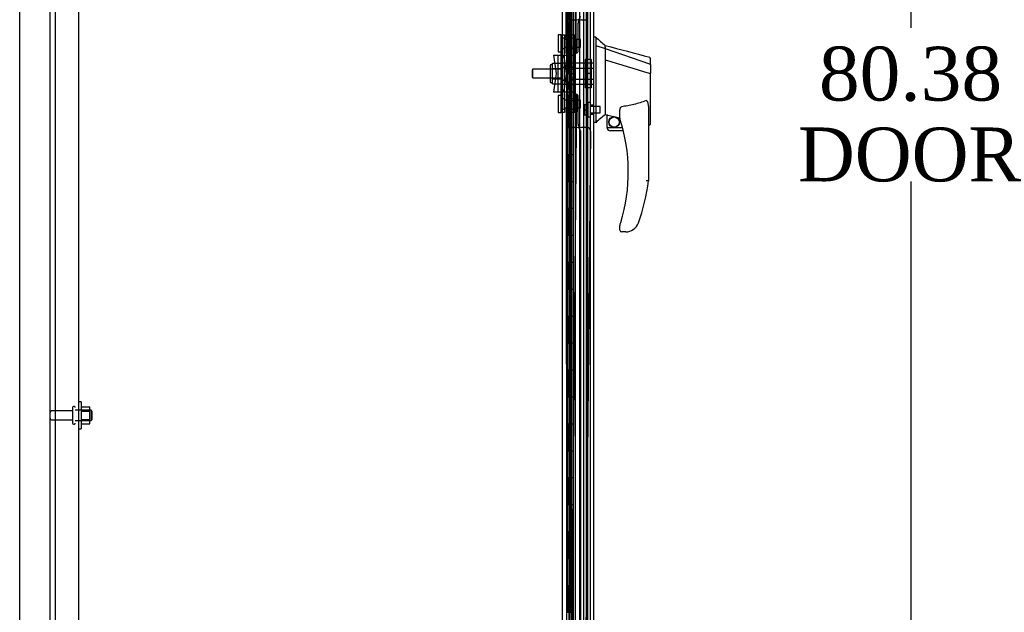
# Model space of a CAD drawing. Header units: inches. Extents: x 2 to 538, y -2 to 358.
# Tile 3 of 39: x 24 to 60, y 131 to 153. Entities that reach past the tile are written whole.
import ezdxf
from ezdxf.enums import TextEntityAlignment as Align
from ezdxf.lldxf.tags import DXFTag

# ---------------------------------------------------------------- set-up
doc = ezdxf.new("R2010")
doc.units = ezdxf.units.IN
doc.header["$MEASUREMENT"] = 0
for name, color, linetype in [('COM40147', 7, 'Continuous'), ('COM52825', 7, 'Continuous'), ('COM52826', 7, 'Continuous'), ('COM52847', 7, 'Continuous'), ('COM52848', 7, 'Continuous'), ('COM54578-80', 7, 'Continuous'), ('COM70838', 7, 'Continuous'), ('COM70839-6', 7, 'Continuous'), ('COM71126-4', 7, 'Continuous'), ('Default', 7, 'Continuous'), ('GSK11033', 7, 'Continuous'), ('HAN13064', 7, 'Continuous'), ('HAN13064_NUT', 7, 'Continuous'), ('HAN13064_SCREW', 7, 'Continuous'), ('HAN_NUT', 7, 'Continuous'), ('NTS166105', 7, 'Continuous'), ('RVT19000', 7, 'Continuous'), ('SPC87322', 7, 'Continuous'), ('STD26094', 7, 'Continuous'), ('WAF25059', 7, 'Continuous')]:
    doc.layers.add(name, color=color, linetype=linetype)
doc.styles.add('SEACAD_Times_New_Roman', font='times.ttf')
tags = doc.linetypes.add('HIDDEN2', pattern=[0.1875, 0.125, -0.0625]).pattern_tags.tags
tags[6:7] = [DXFTag(74, 4), DXFTag(75, 0), DXFTag(340, '0'), DXFTag(46, 0.0), DXFTag(50, 0.0), DXFTag(44, 0.0), DXFTag(45, 0.0)]
tags[4:5] = [DXFTag(74, 4), DXFTag(75, 0), DXFTag(340, '0'), DXFTag(46, 0.0), DXFTag(50, 0.0), DXFTag(44, 0.0), DXFTag(45, 0.0)]
doc.dimstyles.new('HAMMOND_(STH_-_540x360)', dxfattribs={"dimtxt": 2, "dimasz": 2.5, "dimexe": 1, "dimexo": 1, "dimgap": 0.5, "dimtad": 0, "dimtih": 1, "dimtoh": 1, "dimzin": 0, "dimdsep": 46, "dimtxsty": 'SEACAD_Times_New_Roman', "dimblk1": '_SE_FILLED', "dimblk2": '_SE_FILLED', "dimsah": 1, "dimcen": 1, "dimadec": 0, "dimazin": 0, "dimtfac": 0.8, "dimtofl": 0, "dimtmove": 0, "dimatfit": 3, "dimfxl": 1, "dimtolj": 1, "dimtzin": 0, "dimarcsym": 0})

# ---------------------------------------------------------------- blocks, each defined once
blk = doc.blocks.new('SE3')
at = {"layer": 'COM40147', "color": 7, "linetype": 'HIDDEN2'}
for p, q in [((25.008, 190.061), (25.008, 112.312)), ((25.883, 189.937), (25.883, 112.437))]:
    blk.add_line(p, q, dxfattribs=at)
at = {"layer": 'COM52825', "color": 7, "linetype": 'HIDDEN2'}
blk.add_line((44.298, 190.165), (44.298, 112.208), dxfattribs=at)
at = {"layer": 'COM52826', "color": 7, "linetype": 'HIDDEN2'}
blk.add_line((44.108, 113.249), (44.108, 191.222), dxfattribs=at)
at = {"layer": 'COM52826', "color": 7, "linetype": 'Continuous'}
blk.add_line((44.983, 191.189), (44.983, 111.184), dxfattribs=at)
at = {"layer": 'COM52847', "color": 7, "linetype": 'HIDDEN2'}
blk.add_line((44.1, 112.295), (44.1, 190.079), dxfattribs=at)
at = {"layer": 'COM52848', "color": 7, "linetype": 'HIDDEN2'}
blk.add_line((24.821, 108.312), (24.821, 192.937), dxfattribs=at)
at = {"layer": 'COM54578-80', "color": 7, "linetype": 'HIDDEN2'}
for p, q in [((44.069, 191.187), (44.069, 112.187)), ((44.169, 112.187), (44.169, 191.187)), ((44.724, 111.187), (44.724, 191.187)), ((43.993, 153.187), (43.993, 154.187)), ((44.002, 154.187), (44.002, 153.188)), ((44.13, 154.187), (44.13, 153.188)), ((44.002, 153.188), (44.002, 153.187)), ((44.002, 153.186), (44.13, 153.186)), ((44.078, 153.187), (44.078, 152.187)), ((44.119, 153.187), (44.119, 152.187)), ((44.174, 153.186), (44.13, 153.186)), ((43.993, 151.187), (43.993, 152.187)), ((44.002, 152.187), (44.002, 151.188)), ((44.13, 152.187), (44.13, 151.188)), ((44.002, 151.188), (44.002, 151.187)), ((44.002, 151.186), (44.13, 151.186)), ((44.078, 151.187), (44.078, 150.187)), ((44.119, 151.187), (44.119, 150.187)), ((44.174, 151.186), (44.13, 151.186)), ((43.993, 149.187), (43.993, 150.187)), ((44.002, 150.187), (44.002, 149.188)), ((44.13, 150.187), (44.13, 149.188)), ((44.002, 149.188), (44.002, 149.187)), ((44.002, 149.186), (44.13, 149.186)), ((44.078, 149.187), (44.078, 148.187)), ((44.119, 149.187), (44.119, 148.187)), ((44.174, 149.186), (44.13, 149.186)), ((43.993, 147.187), (43.993, 148.187)), ((44.002, 148.187), (44.002, 147.188)), ((44.13, 148.187), (44.13, 147.188)), ((44.002, 147.188), (44.002, 147.187)), ((44.002, 147.186), (44.13, 147.186)), ((44.078, 147.187), (44.078, 146.187)), ((44.119, 147.187), (44.119, 146.187)), ((44.174, 147.186), (44.13, 147.186)), ((43.993, 145.187), (43.993, 146.187)), ((44.002, 146.187), (44.002, 145.188)), ((44.13, 146.187), (44.13, 145.188)), ((44.002, 145.188), (44.002, 145.187)), ((44.002, 145.186), (44.13, 145.186)), ((44.078, 145.187), (44.078, 144.187)), ((44.119, 145.187), (44.119, 144.187)), ((44.174, 145.186), (44.13, 145.186)), ((43.993, 143.187), (43.993, 144.187)), ((44.002, 144.187), (44.002, 143.188)), ((44.13, 144.187), (44.13, 143.188)), ((44.002, 143.188), (44.002, 143.187)), ((44.002, 143.186), (44.13, 143.186)), ((44.078, 143.187), (44.078, 142.187)), ((44.119, 143.187), (44.119, 142.187)), ((44.174, 143.186), (44.13, 143.186)), ((43.993, 141.187), (43.993, 142.187)), ((44.002, 142.187), (44.002, 141.188)), ((44.13, 142.187), (44.13, 141.188)), ((44.002, 141.188), (44.002, 141.187)), ((44.002, 141.186), (44.13, 141.186)), ((44.078, 141.187), (44.078, 140.187)), ((44.119, 141.187), (44.119, 140.187)), ((44.174, 141.186), (44.13, 141.186)), ((43.993, 139.187), (43.993, 140.187)), ((44.002, 140.187), (44.002, 139.188)), ((44.13, 140.187), (44.13, 139.188)), ((44.002, 139.188), (44.002, 139.187)), ((44.002, 139.186), (44.13, 139.186)), ((44.078, 139.187), (44.078, 138.187)), ((44.119, 139.187), (44.119, 138.187)), ((44.174, 139.186), (44.13, 139.186)), ((43.993, 137.187), (43.993, 138.187)), ((44.002, 138.187), (44.002, 137.188)), ((44.13, 138.187), (44.13, 137.188)), ((44.002, 137.188), (44.002, 137.187)), ((44.002, 137.186), (44.13, 137.186)), ((44.078, 137.187), (44.078, 136.187)), ((44.119, 137.187), (44.119, 136.187)), ((44.174, 137.186), (44.13, 137.186)), ((43.993, 135.187), (43.993, 136.187)), ((44.002, 136.187), (44.002, 135.188)), ((44.13, 136.187), (44.13, 135.188)), ((44.002, 135.188), (44.002, 135.187)), ((44.002, 135.186), (44.13, 135.186)), ((44.078, 135.187), (44.078, 134.187)), ((44.119, 135.187), (44.119, 134.187)), ((44.174, 135.186), (44.13, 135.186)), ((43.993, 133.187), (43.993, 134.187)), ((44.002, 134.187), (44.002, 133.188)), ((44.13, 134.187), (44.13, 133.188)), ((44.002, 133.188), (44.002, 133.187)), ((44.002, 133.186), (44.13, 133.186)), ((44.078, 133.187), (44.078, 132.187)), ((44.119, 133.187), (44.119, 132.187)), ((44.174, 133.186), (44.13, 133.186)), ((43.993, 131.187), (43.993, 132.187)), ((44.002, 132.187), (44.002, 131.188)), ((44.13, 132.187), (44.13, 131.188)), ((44.002, 131.188), (44.002, 131.187))]:
    blk.add_line(p, q, dxfattribs=at)
at = {"layer": 'COM54578-80', "color": 7, "linetype": 'Continuous'}
for p, q in [((44.033, 153.187), (44.033, 154.187)), ((44.236, 153.187), (44.236, 154.187)), ((43.989, 152.187), (43.989, 153.187)), ((43.989, 153.187), (44.033, 153.187)), ((43.993, 153.187), (43.993, 152.187)), ((44.002, 153.188), (44.236, 153.188)), ((44.002, 153.187), (44.002, 152.187)), ((44.033, 153.187), (44.236, 153.187)), ((44.236, 152.187), (44.236, 153.188)), ((43.989, 152.187), (44.033, 152.187)), ((44.033, 152.187), (44.236, 152.187)), ((44.033, 152.187), (44.236, 152.187)), ((44.033, 151.187), (44.033, 152.187)), ((44.236, 151.187), (44.236, 152.187)), ((43.989, 150.187), (43.989, 151.187)), ((43.989, 151.187), (44.033, 151.187)), ((43.993, 151.187), (43.993, 150.187)), ((44.002, 151.188), (44.236, 151.188)), ((44.002, 151.187), (44.002, 150.187)), ((44.033, 151.187), (44.236, 151.187)), ((44.236, 150.187), (44.236, 151.188)), ((43.989, 150.187), (44.033, 150.187)), ((44.033, 150.187), (44.236, 150.187)), ((44.033, 150.187), (44.236, 150.187)), ((44.033, 149.187), (44.033, 150.187)), ((44.236, 149.187), (44.236, 150.187)), ((43.989, 148.187), (43.989, 149.187)), ((43.989, 149.187), (44.033, 149.187)), ((43.993, 149.187), (43.993, 148.187)), ((44.002, 149.188), (44.236, 149.188)), ((44.002, 149.187), (44.002, 148.187)), ((44.033, 149.187), (44.236, 149.187)), ((44.236, 148.187), (44.236, 149.188)), ((43.989, 148.187), (44.033, 148.187)), ((44.033, 148.187), (44.236, 148.187)), ((44.033, 148.187), (44.236, 148.187)), ((44.033, 147.187), (44.033, 148.187)), ((44.236, 147.187), (44.236, 148.187)), ((43.989, 146.187), (43.989, 147.187)), ((43.989, 147.187), (44.033, 147.187)), ((43.993, 147.187), (43.993, 146.187)), ((44.002, 147.188), (44.236, 147.188)), ((44.002, 147.187), (44.002, 146.187)), ((44.033, 147.187), (44.236, 147.187)), ((44.236, 146.187), (44.236, 147.188)), ((43.989, 146.187), (44.033, 146.187)), ((44.033, 146.187), (44.236, 146.187)), ((44.033, 146.187), (44.236, 146.187)), ((44.033, 145.187), (44.033, 146.187)), ((44.236, 145.187), (44.236, 146.187)), ((43.989, 144.187), (43.989, 145.187)), ((43.989, 145.187), (44.033, 145.187)), ((43.993, 145.187), (43.993, 144.187)), ((44.002, 145.188), (44.236, 145.188)), ((44.002, 145.187), (44.002, 144.187)), ((44.033, 145.187), (44.236, 145.187)), ((44.236, 144.187), (44.236, 145.188)), ((43.989, 144.187), (44.033, 144.187)), ((44.033, 144.187), (44.236, 144.187)), ((44.033, 144.187), (44.236, 144.187)), ((44.033, 143.187), (44.033, 144.187)), ((44.236, 143.187), (44.236, 144.187)), ((43.989, 142.187), (43.989, 143.187)), ((43.989, 143.187), (44.033, 143.187)), ((43.993, 143.187), (43.993, 142.187)), ((44.002, 143.188), (44.236, 143.188)), ((44.002, 143.187), (44.002, 142.187)), ((44.033, 143.187), (44.236, 143.187)), ((44.236, 142.187), (44.236, 143.188)), ((43.989, 142.187), (44.033, 142.187)), ((44.033, 142.187), (44.236, 142.187)), ((44.033, 142.187), (44.236, 142.187)), ((44.033, 141.187), (44.033, 142.187)), ((44.236, 141.187), (44.236, 142.187)), ((43.989, 140.187), (43.989, 141.187)), ((43.989, 141.187), (44.033, 141.187)), ((43.993, 141.187), (43.993, 140.187)), ((44.002, 141.188), (44.236, 141.188)), ((44.002, 141.187), (44.002, 140.187)), ((44.033, 141.187), (44.236, 141.187)), ((44.236, 140.187), (44.236, 141.188)), ((43.989, 140.187), (44.033, 140.187)), ((44.033, 140.187), (44.236, 140.187)), ((44.033, 140.187), (44.236, 140.187)), ((44.033, 139.187), (44.033, 140.187)), ((44.236, 139.187), (44.236, 140.187)), ((43.989, 138.187), (43.989, 139.187)), ((43.989, 139.187), (44.033, 139.187)), ((43.993, 139.187), (43.993, 138.187)), ((44.002, 139.188), (44.236, 139.188)), ((44.002, 139.187), (44.002, 138.187)), ((44.033, 139.187), (44.236, 139.187)), ((44.236, 138.187), (44.236, 139.188)), ((43.989, 138.187), (44.033, 138.187)), ((44.033, 138.187), (44.236, 138.187)), ((44.033, 138.187), (44.236, 138.187)), ((44.033, 137.187), (44.033, 138.187)), ((44.236, 137.187), (44.236, 138.187)), ((43.989, 136.187), (43.989, 137.187)), ((43.989, 137.187), (44.033, 137.187)), ((43.993, 137.187), (43.993, 136.187)), ((44.002, 137.188), (44.236, 137.188)), ((44.002, 137.187), (44.002, 136.187)), ((44.033, 137.187), (44.236, 137.187)), ((44.236, 136.187), (44.236, 137.188)), ((43.989, 136.187), (44.033, 136.187)), ((44.033, 136.187), (44.236, 136.187)), ((44.033, 136.187), (44.236, 136.187)), ((44.033, 135.187), (44.033, 136.187)), ((44.236, 135.187), (44.236, 136.187)), ((43.989, 134.187), (43.989, 135.187)), ((43.989, 135.187), (44.033, 135.187)), ((43.993, 135.187), (43.993, 134.187)), ((44.002, 135.188), (44.236, 135.188)), ((44.002, 135.187), (44.002, 134.187)), ((44.033, 135.187), (44.236, 135.187)), ((44.236, 134.187), (44.236, 135.188)), ((43.989, 134.187), (44.033, 134.187)), ((44.033, 134.187), (44.236, 134.187)), ((44.033, 134.187), (44.236, 134.187)), ((44.033, 133.187), (44.033, 134.187)), ((44.236, 133.187), (44.236, 134.187)), ((43.989, 132.187), (43.989, 133.187)), ((43.989, 133.187), (44.033, 133.187)), ((43.993, 133.187), (43.993, 132.187)), ((44.002, 133.188), (44.236, 133.188)), ((44.002, 133.187), (44.002, 132.187)), ((44.033, 133.187), (44.236, 133.187)), ((44.236, 132.187), (44.236, 133.188)), ((43.989, 132.187), (44.033, 132.187)), ((44.033, 132.187), (44.236, 132.187)), ((44.033, 132.187), (44.236, 132.187)), ((44.033, 131.187), (44.033, 132.187)), ((44.236, 131.187), (44.236, 132.187)), ((44.002, 131.188), (44.236, 131.188)), ((44.236, 130.187), (44.236, 131.188))]:
    blk.add_line(p, q, dxfattribs=at)
at = {"layer": 'COM70838', "color": 7, "linetype": 'HIDDEN2'}
for p, q in [((43.781, 152.624), (43.906, 152.624)), ((43.781, 152.499), (43.781, 152.624)), ((43.781, 149.874), (43.781, 152.499)), ((43.906, 152.624), (43.906, 152.499)), ((43.906, 149.874), (43.906, 152.499)), ((44.156, 152.624), (44.281, 152.624)), ((44.156, 152.587), (44.156, 152.624)), ((44.156, 152.587), (44.156, 151.901)), ((44.281, 152.624), (44.281, 152.587)), ((44.281, 151.874), (44.281, 152.587)), ((43.494, 151.874), (43.664, 151.874)), ((43.494, 151.874), (43.594, 151.187)), ((43.664, 150.499), (43.664, 151.874)), ((43.664, 151.874), (43.767, 151.874)), ((43.887, 151.749), (43.869, 151.874)), ((43.887, 151.749), (43.969, 151.187)), ((43.906, 151.874), (43.996, 151.874)), ((44.098, 151.874), (43.996, 151.874)), ((43.996, 151.874), (44.014, 151.749)), ((44.014, 151.749), (44.096, 151.187)), ((44.098, 151.874), (44.098, 150.499)), ((44.098, 151.874), (44.223, 151.874)), ((44.223, 151.874), (44.223, 150.499)), ((44.223, 151.874), (44.281, 151.874)), ((44.281, 151.874), (44.281, 151.582)), ((43.594, 151.187), (43.494, 150.499)), ((43.969, 151.187), (43.887, 150.624)), ((44.096, 151.187), (44.014, 150.624)), ((43.664, 150.499), (43.494, 150.499)), ((43.778, 150.499), (43.664, 150.499)), ((43.869, 150.499), (43.887, 150.624)), ((43.996, 150.499), (43.906, 150.499)), ((44.014, 150.624), (43.996, 150.499)), ((43.996, 150.499), (44.098, 150.499)), ((44.223, 150.499), (44.098, 150.499)), ((44.281, 150.499), (44.223, 150.499)), ((44.281, 150.791), (44.281, 150.499)), ((44.281, 149.786), (44.281, 150.499)), ((44.156, 150.444), (44.156, 149.786)), ((43.781, 149.749), (43.781, 149.874)), ((43.906, 149.749), (43.781, 149.749)), ((43.906, 149.874), (43.906, 149.749)), ((44.156, 149.749), (44.156, 149.786)), ((44.281, 149.749), (44.156, 149.749)), ((44.281, 149.786), (44.281, 149.749))]:
    blk.add_line(p, q, dxfattribs=at)
for centre, start, end in [((43.664, 151.929), 331.9602, 0), ((44.039, 151.901), 346.4554, 0), ((43.664, 150.472), 0, 13.5446), ((44.039, 150.444), 0, 28.0398)]:
    blk.add_arc(centre, 0.117, start, end, dxfattribs=at)
at = {"layer": 'COM70839-6', "color": 7, "linetype": 'HIDDEN2'}
for p, q in [((43.968, 151.937), (43.977, 188.814)), ((44.347, 151.936), (44.002, 188.811)), ((44.038, 152.049), (44.038, 153.062)), ((44.163, 153.187), (44.374, 153.187)), ((44.416, 152.049), (44.406, 153.062)), ((44.53, 153.188), (44.741, 153.19)), ((43.968, 150.436), (43.977, 113.56)), ((44.347, 150.436), (44.002, 113.561)), ((44.038, 149.311), (44.038, 150.324)), ((44.406, 149.31), (44.416, 150.323)), ((44.374, 149.186), (44.163, 149.186)), ((44.499, 149.061), (44.508, 113.479)), ((44.741, 149.182), (44.53, 149.184)), ((44.865, 149.056), (44.532, 113.475))]:
    blk.add_line(p, q, dxfattribs=at)
for centre, start, end in [((44.163, 153.062), 89.9862, 179.9862), ((44.374, 153.312), 269.9862, 359.9862), ((44.531, 153.063), 90.5354, 180.5354), ((43.913, 152.049), 296.09, 359.9862), ((44.291, 152.048), 296.6393, 0.5354), ((43.913, 150.324), 0.0138, 63.91), ((44.291, 150.324), 359.4646, 63.3607), ((44.163, 149.311), 180.0138, 270.0138), ((44.374, 149.061), 0.0138, 90.0138), ((44.531, 149.309), 179.4646, 269.4646), ((44.74, 149.057), 359.4646, 89.4646)]:
    blk.add_arc(centre, 0.125, start, end, dxfattribs=at)
at = {"layer": 'COM71126-4', "color": 7, "linetype": 'Continuous'}
for p, q in [((23.696, 108.249), (23.696, 194.124)), ((43.821, 194.124), (43.821, 108.249))]:
    blk.add_line(p, q, dxfattribs=at)
at = {"layer": 'COM71126-4', "color": 7, "linetype": 'HIDDEN2'}
blk.add_line((44.759, 190.874), (44.759, 111.499), dxfattribs=at)
at = {"layer": 'GSK11033', "color": 7, "linetype": 'HIDDEN2'}
for p, q in [((44.608, 190.499), (44.608, 111.874)), ((44.858, 190.499), (44.858, 111.874)), ((44.225, 112.9), (44.225, 189.474)), ((44.475, 112.978), (44.475, 189.396))]:
    blk.add_line(p, q, dxfattribs=at)
at = {"layer": 'HAN13064', "color": 7, "linetype": 'Continuous'}
for p, q in [((45.066, 152.537), (44.983, 152.537)), ((45.063, 152.537), (45.063, 152.375)), ((45.063, 152.375), (45.063, 152.289)), ((45.063, 152.289), (45.063, 152.23)), ((45.063, 152.23), (45.418, 152.124)), ((45.063, 152.23), (45.063, 149.798)), ((45.418, 152.164), (45.418, 152.237)), ((45.418, 152.164), (45.418, 152.139)), ((45.418, 152.139), (45.418, 152.124)), ((45.418, 152.124), (45.418, 151.693)), ((45.418, 152.124), (47.056, 151.553)), ((45.418, 151.693), (45.418, 150.195)), ((47.098, 151.518), (47.098, 151.74)), ((47.043, 151.203), (47.045, 151.203)), ((47.098, 151.518), (47.098, 151.205)), ((47.098, 149.337), (47.098, 151.205)), ((45.418, 150.195), (45.418, 149.926)), ((45.063, 149.798), (45.063, 149.514)), ((45.418, 149.926), (45.418, 149.713)), ((45.958, 149.53), (45.958, 149.804)), ((47.018, 149.876), (47.018, 147.204)), ((45.063, 149.514), (45.063, 149.367)), ((45.418, 149.713), (45.418, 149.686)), ((45.418, 149.686), (45.418, 149.668)), ((45.418, 149.668), (45.418, 149.667)), ((45.418, 149.667), (45.483, 149.651)), ((45.483, 149.187), (45.483, 149.653)), ((45.063, 149.367), (44.983, 149.367)), ((45.483, 149.187), (46.057, 149.187)), ((46.089, 149.062), (45.608, 149.062)), ((47.018, 149.28), (47.024, 149.279)), ((45.958, 145.372), (45.958, 145.55)), ((46.457, 145.4), (46.456, 145.402)), ((46.173, 145.312), (46.018, 145.312))]:
    blk.add_line(p, q, dxfattribs=at)
at = {"layer": 'HAN13064', "color": 7, "linetype": 'HIDDEN2'}
for p, q in [((44.281, 151.386), (44.281, 151.582)), ((44.281, 151.582), (44.983, 151.582)), ((42.73, 151.347), (42.7, 151.317)), ((42.7, 151.317), (42.7, 151.057)), ((42.73, 151.027), (42.73, 151.347)), ((43.781, 151.347), (42.73, 151.347)), ((44.156, 151.347), (44.281, 151.347)), ((44.156, 151.187), (44.156, 151.347)), ((44.281, 150.987), (44.281, 151.386)), ((44.281, 151.386), (44.983, 151.386)), ((42.7, 151.057), (42.73, 151.027)), ((42.73, 151.027), (43.781, 151.027)), ((44.156, 151.027), (44.156, 151.187)), ((44.156, 151.027), (44.281, 151.027)), ((44.281, 150.791), (44.281, 150.987)), ((44.281, 150.987), (44.983, 150.987)), ((44.281, 150.791), (44.983, 150.791)), ((44.983, 150.011), (44.858, 150.011)), ((44.858, 149.686), (44.983, 149.686))]:
    blk.add_line(p, q, dxfattribs=at)
at = {"layer": 'HAN13064', "color": 7, "linetype": 'Continuous'}
for radius in [0.202, 0.188]:
    blk.add_circle((45.745, 149.39), radius, dxfattribs=at)
for centre, radius, start, end in [((61.447, 171.565), 25.11, 229.2701, 230.3306), ((351.339, 1290.92), 1179.062, 254.961927, 255.044825), ((47.038, 151.74), 0.06, 0, 73.9026), ((81.829, 106.22), 56.686, 129.9653, 130.4351), ((46.018, 149.53), 0.06, 180, 197.895), ((39.854, 147.54), 6.417, 342.9898, 17.895), ((45.608, 149.187), 0.125, 180, 193.8865), ((45.608, 149.187), 0.125, 193.8865, 229.4642), ((45.608, 149.187), 0.125, 229.4642, 270), ((39.678, 148.139), 7.4, 340.2854, 352.739), ((46.018, 145.55), 0.06, 162.105, 180), ((46.018, 145.372), 0.06, 180, 270), ((46.173, 145.812), 0.5, 270, 304.5623), ((46.173, 145.812), 0.5, 304.5623, 340.2854)]:
    blk.add_arc(centre, radius, start, end, dxfattribs=at)
blk.add_ellipse((47.038, 149.337), major_axis=(-0.06, 0), ratio=0.999979, start_param=1.333204, end_param=3.141717, dxfattribs=at)
for points in [[(45.418, 151.693), (45.96, 151.53), (46.501, 151.366), (47.043, 151.203)], [(45.513, 149.649), (45.662, 149.617), (45.81, 149.585), (45.958, 149.552)]]:
    blk.add_open_spline(points, degree=3, dxfattribs=at)
for points, knots in [([(47.044, 151.203), (47.052, 151.203), (47.059, 151.203), (47.072, 151.203), (47.078, 151.204), (47.085, 151.204), (47.087, 151.204), (47.091, 151.204), (47.093, 151.204), (47.096, 151.205), (47.097, 151.205), (47.098, 151.205), (47.098, 151.205), (47.098, 151.205)], [0, 0, 0, 0, 0.25, 0.25, 0.5, 0.5, 0.625, 0.625, 0.75, 0.75, 0.875, 0.875, 1, 1, 1, 1]), ([(47.056, 151.553), (47.068, 151.55), (47.079, 151.546), (47.094, 151.533), (47.098, 151.526), (47.098, 151.518)], [0, 0, 0, 0, 0.5, 0.5, 1, 1, 1, 1]), ([(46.928, 150.187), (46.855, 150.158), (46.781, 150.132), (46.632, 150.084), (46.556, 150.063), (46.328, 150.006), (46.174, 149.977), (46.018, 149.955)], [0, 0, 0, 0, 0.25, 0.25, 0.5, 0.5, 1, 1, 1, 1]), ([(46.928, 150.187), (46.93, 150.188), (46.932, 150.189), (46.936, 150.189), (46.937, 150.189), (46.943, 150.189), (46.947, 150.187), (46.953, 150.183), (46.956, 150.181), (46.961, 150.175), (46.963, 150.172), (46.969, 150.163), (46.973, 150.157), (46.979, 150.144), (46.981, 150.137), (46.989, 150.117), (46.993, 150.103), (46.999, 150.075), (47.002, 150.061), (47.009, 150.018), (47.013, 149.99), (47.017, 149.933), (47.018, 149.904), (47.018, 149.876)], [0, 0, 0, 0, 0.015625, 0.015625, 0.03125, 0.03125, 0.0625, 0.0625, 0.09375, 0.09375, 0.125, 0.125, 0.1875, 0.1875, 0.25, 0.25, 0.375, 0.375, 0.5, 0.5, 0.75, 0.75, 1, 1, 1, 1]), ([(45.958, 149.804), (45.958, 149.811), (45.959, 149.818), (45.96, 149.832), (45.96, 149.838), (45.963, 149.859), (45.966, 149.873), (45.974, 149.9), (45.979, 149.914), (45.989, 149.933), (45.994, 149.939), (46.001, 149.947), (46.004, 149.949), (46.011, 149.953), (46.014, 149.955), (46.018, 149.955)], [0, 0, 0, 0, 0.125, 0.125, 0.25, 0.25, 0.5, 0.5, 0.75, 0.75, 0.875, 0.875, 0.9375, 0.9375, 1, 1, 1, 1]), ([(45.483, 149.653), (45.483, 149.653), (45.484, 149.653), (45.487, 149.653), (45.489, 149.653), (45.498, 149.652), (45.505, 149.651), (45.513, 149.649)], [0, 0, 0, 0, 0.25, 0.25, 0.5, 0.5, 1, 1, 1, 1]), ([(47.018, 147.204), (47.018, 147.204), (47.018, 147.204), (47.015, 147.204), (47.014, 147.204), (47.009, 147.204), (47.006, 147.205), (47, 147.205), (46.996, 147.205), (46.984, 147.206), (46.974, 147.207), (46.957, 147.208), (46.952, 147.208), (46.94, 147.209), (46.934, 147.209), (46.928, 147.21)], [0, 0, 0, 0, 0.125, 0.125, 0.25, 0.25, 0.375, 0.375, 0.5, 0.5, 0.75, 0.75, 0.875, 0.875, 1, 1, 1, 1]), ([(45.961, 145.568), (45.961, 145.568), (45.961, 145.569), (45.962, 145.572), (45.963, 145.573), (45.964, 145.578), (45.966, 145.582), (45.969, 145.594), (45.972, 145.603), (45.98, 145.628), (45.986, 145.645), (45.991, 145.663)], [0, 0, 0, 0, 0.0625, 0.0625, 0.125, 0.125, 0.25, 0.25, 0.5, 0.5, 1, 1, 1, 1])]:
    blk.add_open_spline(points, degree=3, knots=knots, dxfattribs=at)
at = {"layer": 'HAN13064_NUT', "color": 7, "linetype": 'HIDDEN2'}
for p, q in [((43.456, 151.57), (43.781, 151.57)), ((43.456, 151.474), (43.456, 151.57)), ((43.376, 151.489), (43.376, 150.884)), ((43.456, 151.519), (43.406, 151.519)), ((43.456, 151.379), (43.456, 151.474)), ((43.456, 151.379), (43.781, 151.379)), ((43.456, 151.187), (43.456, 151.379)), ((43.406, 150.854), (43.456, 150.854)), ((43.456, 150.995), (43.456, 151.187)), ((43.456, 150.995), (43.781, 150.995)), ((43.456, 150.899), (43.456, 150.995)), ((43.456, 150.803), (43.456, 150.899)), ((43.456, 150.803), (43.781, 150.803))]:
    blk.add_line(p, q, dxfattribs=at)
for centre, start, end in [((43.406, 151.489), 90, 180), ((43.406, 150.884), 180, 270)]:
    blk.add_arc(centre, 0.03, start, end, dxfattribs=at)
at = {"layer": 'HAN13064_SCREW', "color": 7, "linetype": 'HIDDEN2'}
for p, q in [((44.788, 149.586), (44.788, 150.111)), ((44.858, 150.111), (44.788, 150.111)), ((44.651, 150.041), (44.788, 150.041)), ((44.651, 150.041), (44.651, 149.849)), ((44.651, 149.849), (44.788, 149.849)), ((44.651, 149.849), (44.651, 149.656)), ((45.233, 149.965), (44.858, 149.965)), ((45.233, 149.733), (45.233, 149.965)), ((44.651, 149.656), (44.788, 149.656)), ((44.788, 149.586), (44.858, 149.586)), ((44.858, 149.733), (45.233, 149.733))]:
    blk.add_line(p, q, dxfattribs=at)
at = {"layer": 'HAN_NUT', "color": 7, "linetype": 'HIDDEN2'}
for p, q in [((44.673, 151.717), (44.673, 151.187)), ((44.888, 151.717), (44.673, 151.717)), ((44.888, 151.717), (44.888, 151.187)), ((44.673, 151.187), (44.673, 150.657)), ((44.888, 151.187), (44.673, 151.187)), ((44.888, 151.187), (44.888, 150.657)), ((44.888, 150.657), (44.673, 150.657))]:
    blk.add_line(p, q, dxfattribs=at)
at = {"layer": 'NTS166105', "color": 7, "linetype": 'HIDDEN2'}
for p, q in [((25.979, 138.815), (26.299, 138.815)), ((26.299, 138.654), (26.299, 138.815)), ((25.979, 138.654), (26.299, 138.654)), ((26.299, 138.345), (26.299, 138.654)), ((25.979, 138.345), (26.299, 138.345)), ((25.979, 138.183), (26.299, 138.183)), ((26.299, 138.183), (26.299, 138.345))]:
    blk.add_line(p, q, dxfattribs=at)
at = {"layer": 'RVT19000', "color": 7, "linetype": 'HIDDEN2'}
for p, q in [((43.668, 152.625), (43.668, 152)), ((43.781, 152.625), (43.668, 152.625)), ((43.781, 152.625), (43.781, 152.624)), ((43.906, 152.507), (43.781, 152.507)), ((44.118, 152.453), (43.906, 152.453)), ((44.043, 152), (44.043, 152.625)), ((44.156, 152.625), (44.043, 152.625)), ((44.118, 152.453), (44.118, 152.172)), ((44.156, 152.624), (44.156, 152.625)), ((44.281, 152.507), (44.156, 152.507)), ((44.493, 152.453), (44.281, 152.453)), ((44.493, 152.172), (44.493, 152.453)), ((43.668, 152), (43.781, 152)), ((43.781, 152.117), (43.906, 152.117)), ((43.906, 152.172), (44.118, 152.172)), ((44.043, 152), (44.156, 152)), ((44.156, 152.117), (44.281, 152.117)), ((44.281, 152.172), (44.493, 152.172)), ((43.668, 150.374), (43.668, 149.749)), ((43.781, 150.374), (43.668, 150.374)), ((43.906, 150.256), (43.781, 150.256)), ((44.118, 150.202), (43.906, 150.202)), ((44.043, 149.749), (44.043, 150.374)), ((44.156, 150.374), (44.043, 150.374)), ((44.118, 150.202), (44.118, 149.921)), ((44.281, 150.256), (44.156, 150.256)), ((44.493, 150.202), (44.281, 150.202)), ((44.493, 149.921), (44.493, 150.202)), ((43.668, 149.749), (43.781, 149.749)), ((43.781, 149.866), (43.906, 149.866)), ((43.781, 149.749), (43.781, 149.749)), ((43.906, 149.921), (44.118, 149.921)), ((44.043, 149.749), (44.156, 149.749)), ((44.156, 149.866), (44.281, 149.866)), ((44.156, 149.749), (44.156, 149.749)), ((44.281, 149.921), (44.493, 149.921))]:
    blk.add_line(p, q, dxfattribs=at)
at = {"layer": 'SPC87322', "color": 7, "linetype": 'HIDDEN2'}
for p, q in [((43.906, 151.579), (43.781, 151.579)), ((44.281, 151.579), (43.906, 151.579)), ((43.781, 151.424), (43.906, 151.424)), ((43.781, 151.414), (43.906, 151.414)), ((44.281, 151.424), (44.156, 151.424)), ((44.281, 151.414), (44.156, 151.414)), ((43.781, 150.959), (43.906, 150.959)), ((43.781, 150.949), (43.906, 150.949)), ((44.281, 150.959), (44.156, 150.959)), ((44.281, 150.949), (44.156, 150.949)), ((43.781, 150.794), (43.906, 150.794)), ((43.906, 150.794), (44.281, 150.794))]:
    blk.add_line(p, q, dxfattribs=at)
at = {"layer": 'STD26094', "color": 7, "linetype": 'HIDDEN2'}
for p, q in [((25.658, 138.794), (25.658, 138.204)), ((25.728, 138.824), (25.688, 138.824)), ((25.728, 138.824), (25.688, 138.824)), ((25.658, 138.664), (24.881, 138.664)), ((25.658, 138.664), (24.881, 138.664)), ((26.346, 138.687), (25.758, 138.687)), ((26.346, 138.687), (25.758, 138.687)), ((26.346, 138.687), (26.346, 138.312)), ((26.383, 138.649), (26.346, 138.687)), ((26.383, 138.649), (26.346, 138.687)), ((26.383, 138.349), (26.383, 138.649)), ((24.881, 138.334), (25.658, 138.334)), ((24.881, 138.334), (25.658, 138.334)), ((25.688, 138.174), (25.728, 138.174)), ((25.688, 138.174), (25.728, 138.174)), ((25.758, 138.312), (26.346, 138.312)), ((25.758, 138.312), (26.346, 138.312)), ((26.346, 138.312), (26.383, 138.349)), ((26.346, 138.312), (26.383, 138.349)), ((26.383, 138.349), (26.383, 138.349))]:
    blk.add_line(p, q, dxfattribs=at)
for centre, radius, start, end in [((25.688, 138.794), 0.03, 90, 180), ((25.688, 138.794), 0.03, 90, 180), ((25.728, 138.794), 0.03, 0, 90), ((25.728, 138.794), 0.03, 0, 90), ((24.881, 138.604), 0.06, 90, 180), ((24.881, 138.604), 0.06, 90, 180), ((24.881, 138.394), 0.06, 180, 270), ((24.881, 138.394), 0.06, 180, 270), ((25.688, 138.204), 0.03, 180, 270), ((25.688, 138.204), 0.03, 180, 270), ((25.728, 138.204), 0.03, 270, 0), ((25.728, 138.204), 0.03, 270, 0)]:
    blk.add_arc(centre, radius, start, end, dxfattribs=at)
at = {"layer": 'WAF25059', "color": 7, "linetype": 'HIDDEN2'}
for p, q in [((25.979, 138.999), (25.883, 138.999)), ((25.979, 138.999), (25.979, 137.999)), ((25.883, 137.999), (25.979, 137.999))]:
    blk.add_line(p, q, dxfattribs=at)
blk = doc.blocks.new('DMBLK3469')
at = {"layer": 'Default', "linetype": 'Continuous'}
for points in [[(57.169, 188.874), (56.753, 191.374), (56.336, 188.874)], [(57.169, 113.499), (56.336, 113.499), (56.753, 110.999)]]:
    blk.add_hatch(color=7, dxfattribs=at).paths.add_polyline_path(points)
at = {"layer": 'Default', "color": 7, "linetype": 'Continuous'}
for p, q in [((45.453, 191.374), (57.753, 191.374)), ((56.753, 191.374), (56.753, 152.887)), ((56.753, 147.187), (56.753, 110.999)), ((45.453, 110.999), (57.753, 110.999))]:
    blk.add_line(p, q, dxfattribs=at)
at = {"layer": 'Default', "color": 7, "linetype": 'Continuous', "style": 'SEACAD_Times_New_Roman'}
for s, p in [('80.38', (53.341, 152.187)), ('DOOR', (52.559, 149.187))]:
    blk.add_text(s, height=2, dxfattribs=at).set_placement(p, align=Align.TOP_LEFT)
blk = doc.blocks.new('_SE_FILLED')
at = {"color": 0}
blk.add_line((0, 0), (-1, 0), dxfattribs=at)
blk.add_solid([(0, 0), (-1, -0.1665), (-1, 0.1665), (0, 0)], dxfattribs=at)

msp = doc.modelspace()

# ---------------------------------------------------------------- block references
at = {"layer": 'Default'}
msp.add_blockref('SE3', (0, 0), dxfattribs=at)

# ---------------------------------------------------------------- dimensions: what is measured, and where the dimension line sits
at = {"layer": 'Default', "color": 7, "linetype": 'Continuous'}
dim = msp.add_linear_dim(base=(56.752826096, 191.374045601), p1=(44.453218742, 191.374045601), p2=(44.453218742, 110.999045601), angle=270, text='\\A1;<>\\PDOOR', dimstyle='HAMMOND_(STH_-_540x360)', dxfattribs=at)
dim.commit()
dim.dimension.update_dxf_attribs({"geometry": 'DMBLK3469', "text_midpoint": (56.752826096, 151.186547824), "dimtype": 161})

doc.saveas('drawing.dxf')
